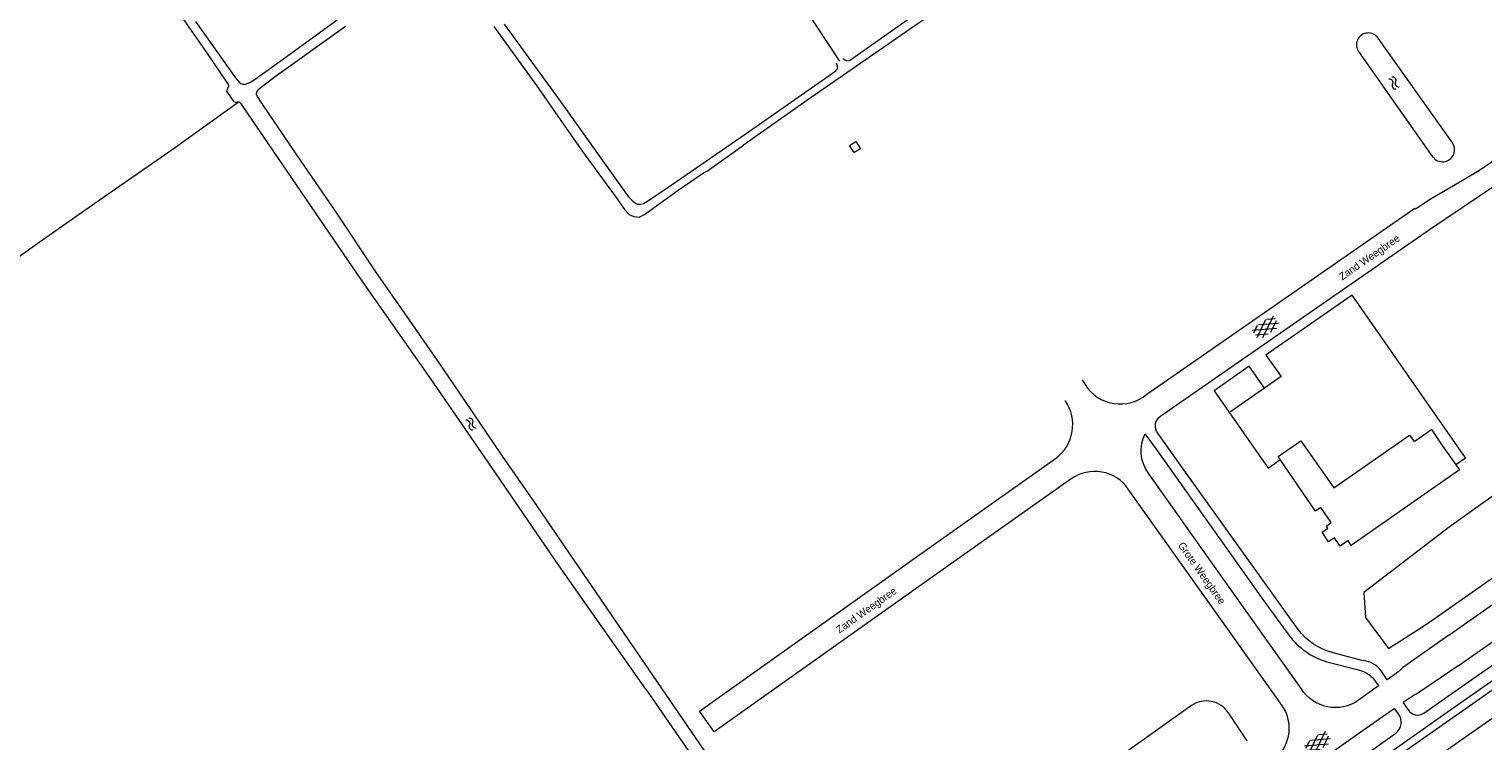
# Model space of a CAD drawing. Header units: metres. Extents: x 195864 to 198202, y 543264 to 544906.
# Tile 47 of 79: x 196498 to 196850, y 544503 to 544675. Entities that reach past the tile are written whole.
import ezdxf

# ---------------------------------------------------------------- set-up
doc = ezdxf.new("R2010")
doc.units = ezdxf.units.M
doc.header["$MEASUREMENT"] = 0
for name, color, linetype, lineweight in [('Level 11', 7, 'Continuous', 0), ('Level 19', 7, 'Continuous', 0), ('Level 25', 7, 'Continuous', 0), ('Level 26', 7, 'Continuous', 0), ('Level 28', 7, 'Continuous', 0), ('Level 29', 7, 'Continuous', 0), ('Level 34', 7, 'Continuous', 0), ('Level 41', 7, 'Continuous', 0), ('Level 43', 7, 'Continuous', 0), ('Level 55', 7, 'Continuous', 0)]:
    doc.layers.add(name, color=color, linetype=linetype, lineweight=lineweight)
doc.styles.add('Style-CHAR_FAST_FONT', font='CHAR_FAST_FONT.shx')

# ---------------------------------------------------------------- blocks, each defined once
blk = doc.blocks.new('WA_67')
at = {"layer": 'Level 43', "color": 7, "linetype": 'Continuous', "lineweight": 0, "extrusion": (0, 0, -1)}
for centre in [(-0.75, 0.05), (-0.75, -0.85)]:
    blk.add_arc(centre, 0.85, 28.0726, 151.9276, dxfattribs=at)
at = {"layer": 'Level 43', "color": 7, "linetype": 'Continuous', "lineweight": 0}
for centre in [(2.25, 0.85), (2.25, -0.05)]:
    blk.add_arc(centre, 0.85, 208.0724, 331.9274, dxfattribs=at)
blk = doc.blocks.new('WA_97')
at = {"layer": 'Level 43', "color": 7, "linetype": 'Continuous', "lineweight": 0, "extrusion": (0, 0, -1)}
for centre in [(-0.75, 0.05), (-0.75, -0.85)]:
    blk.add_arc(centre, 0.85, 28.0726, 151.9276, dxfattribs=at)
at = {"layer": 'Level 43', "color": 7, "linetype": 'Continuous', "lineweight": 0}
for centre in [(2.25, 0.85), (2.25, -0.05)]:
    blk.add_arc(centre, 0.85, 208.0724, 331.9274, dxfattribs=at)
blk = doc.blocks.new('GVTP4')
at = {"layer": 'Level 41', "color": 7, "linetype": 'Continuous', "lineweight": 0}
for p, q in [((0, 0.6), (1.8, 1.65)), ((0, -0.75), (4.2, 1.65)), ((0, 1.35), (5.1, -1.55)), ((0, 0), (2.7, -1.55)), ((1.1, -1.55), (6.2, 1.35)), ((2, 1.65), (6.2, -0.75)), ((3.5, -1.55), (6.2, 0)), ((4.4, 1.65), (6.2, 0.6))]:
    blk.add_line(p, q, dxfattribs=at)

msp = doc.modelspace()

# ---------------------------------------------------------------- linework, layer by layer
at = {"layer": 'Level 11', "color": 7, "linetype": 'Continuous', "lineweight": 13, "flags": 128}
for points in [[(196699.21, 544646.24), (196697.7, 544645.28), (196696.56, 544647.01), (196698.11, 544648.02), (196699.21, 544646.24)], [(196832.3, 544576.78), (196833.46, 544575.2), (196837.63, 544578.11), (196840.27, 544574.27), (196844.4, 544568.33), (196818.2, 544550.04), (196817.41, 544551.19), (196815.51, 544549.89), (196814.12, 544551.9), (196812.72, 544550.94), (196811.14, 544553.24), (196812.54, 544554.21), (196812.17, 544554.74), (196813.36, 544555.57), (196810.84, 544559.23), (196809.56, 544558.35), (196800.97, 544570.84)], [(196800.97, 544570.84), (196800.45, 544571.6), (196805.98, 544575.42), (196813.99, 544564.01), (196832.3, 544576.78)]]:
    msp.add_lwpolyline(points, dxfattribs=at)
at = {"layer": 'Level 19', "color": 7, "linetype": 'Continuous', "lineweight": 0}
for p, q in [((196842.6, 544647.87), (196824.68, 544673.03)), ((196819.98, 544669.81), (196837.93, 544644.29)), ((196662.13, 544640.86), (196670.86, 544647.13)), ((196779.47, 544511.22), (196763.68, 544500)), ((196792.98, 544502.62), (196788.44, 544509.44))]:
    msp.add_line(p, q, dxfattribs=at)
at = {"layer": 'Level 19', "color": 7, "linetype": 'Continuous', "lineweight": 0, "flags": 128}
for points in [[(196695.05, 544668.12), (196695.43, 544667.75), (196695.9, 544667.55), (196696.55, 544667.63), (196711.36, 544678.06), (196725.83, 544688.09), (196743.8, 544700.74), (196753.89, 544707.75), (196759.95, 544711.96)], [(196760.93, 544710.77), (196751.02, 544703.25), (196715.56, 544678.22), (196686.24, 544657.89), (196670.86, 544647.13)], [(196647.2, 544515.2), (196637.94, 544528.25), (196626.11, 544545.18), (196610.87, 544567.43), (196595.07, 544590.42), (196578.36, 544614.29), (196553.48, 544650.74), (196549.13, 544657), (196548.6, 544657.52), (196548.17, 544657.52), (196547.77, 544657.46), (196547.42, 544657.64), (196545.6, 544660.17), (196545.67, 544660.52), (196545.85, 544660.9), (196546.07, 544661.25), (196546.09, 544661.68), (196545.83, 544662.07), (196540.57, 544669.81), (196525.88, 544690.91)], [(196538.05, 544677.06), (196547.72, 544663.39), (196548.63, 544662.37), (196548.98, 544662.08), (196549.49, 544661.91), (196550.16, 544661.86), (196551.16, 544662.29), (196552.45, 544663.08), (196560.53, 544668.9), (196572.33, 544677.5)], [(196612.84, 544676.42), (196626.64, 544657.41), (196640.05, 544638.64), (196642.99, 544634.59), (196644.07, 544633.5), (196644.65, 544633.03)], [(196661.59, 544500), (196661.34, 544500.36), (196640.8, 544530.35), (196619.88, 544560.98), (196612.43, 544571.69), (196605.04, 544582.63), (196597.06, 544594.27), (196589.99, 544604.58), (196581.76, 544616.34), (196571.43, 544631.78), (196562.71, 544644.54), (196554.1, 544657.29), (196553.04, 544658.86), (196552.81, 544659.48), (196552.88, 544660.01), (196553.2, 544660.59), (196557.12, 544663.55), (196574.37, 544675.99)], [(196610.37, 544675.85), (196620.67, 544661.54), (196631.61, 544645.85), (196639.96, 544634.44), (196641.99, 544631.48), (196643.12, 544630.32), (196644.3, 544629.78), (196645.55, 544629.66), (196646.85, 544630.27), (196655.02, 544636.17), (196661.19, 544640.42), (196662.13, 544640.86)], [(196644.65, 544633.03), (196645.2, 544632.81), (196645.9, 544632.82), (196646.58, 544632.95), (196647.62, 544633.48), (196654.63, 544638.27), (196671.48, 544649.89), (196693.27, 544665.15), (196693.72, 544665.78), (196693.69, 544666.28), (196693.43, 544666.98)], [(196878.32, 544580.42), (196841.97, 544554.46), (196821.25, 544538.6), (196821.62, 544532.59), (196827.24, 544525.02), (196836.44, 544530.96), (196913.24, 544584.78), (196929.8, 544595.56), (196947.74, 544605.79)], [(196830.97, 544500), (196870.58, 544527.77), (196925.76, 544566.75), (196935.76, 544573.52)], [(196840.69, 544500), (196878.04, 544526.14), (196925.33, 544558.58)], [(196647.2, 544515.2), (196657.41, 544500.26), (196657.59, 544500)]]:
    msp.add_lwpolyline(points, dxfattribs=at)
at = {"layer": 'Level 19', "color": 7, "linetype": 'Continuous', "lineweight": 0}
for centre, radius, start, end in [((196822.31, 544671.45), 2.85, 33.6393, 215.1336), ((196840.32, 544646.01), 2.94, 215.8257, 39.1427), ((196783.07, 544505.89), 6.44, 33.4589, 123.9949)]:
    msp.add_arc(centre, radius, start, end, dxfattribs=at)
at = {"layer": 'Level 25', "color": 7, "linetype": 'Continuous', "lineweight": 0, "flags": 128}
msp.add_lwpolyline([(196797.14, 544588.14), (196793.46, 544593.46), (196784.94, 544587.52), (196798.05, 544568.8), (196800.97, 544570.84)], dxfattribs=at)
at = {"layer": 'Level 26', "color": 7, "linetype": 'Continuous', "lineweight": 0}
msp.add_line((196797.14, 544588.14), (196788.96, 544582.43), dxfattribs=at)
at = {"layer": 'Level 26', "color": 7, "linetype": 'Continuous', "lineweight": 0, "flags": 128}
msp.add_lwpolyline([(196843.55, 544569.64), (196845.87, 544571.31), (196818.45, 544610.7), (196799.44, 544597.54), (196797.45, 544596.13), (196801.17, 544590.96), (196797.14, 544588.14)], dxfattribs=at)
at = {"layer": 'Level 28', "color": 7, "linetype": 'Continuous', "lineweight": 0, "flags": 128}
for points in [[(196554.68, 544868.68), (196560.91, 544859.43), (196565.7, 544852.69), (196568.96, 544847.97), (196572.38, 544842.85), (196576.23, 544837.13), (196582.18, 544828.5), (196588.14, 544819.65), (196594.16, 544811), (196600.93, 544800.88), (196604.4, 544795.73), (196612.65, 544784.15), (196620.04, 544773.91), (196627.2, 544763.97), (196634.83, 544753.08), (196643.23, 544741.62), (196657.2, 544721.84), (196665.43, 544710.28), (196668.09, 544706.25), (196673.81, 544697.9), (196679.51, 544689.17), (196685.67, 544680.34), (196694.11, 544667.49)], [(196420.88, 544569.66), (196427.64, 544574.17), (196436.44, 544580.2), (196448.44, 544588.18), (196464.33, 544598.86), (196479.24, 544608.99), (196493.88, 544619.1), (196500.11, 544623.55), (196513.58, 544632.99), (196532.6, 544646.23), (196548.38, 544657.52)]]:
    msp.add_lwpolyline(points, dxfattribs=at)
at = {"layer": 'Level 29', "color": 7, "linetype": 'Continuous', "lineweight": 0}
for p, q in [((196752.97, 544590.17), (196753.65, 544589.06)), ((196841.54, 544513.39), (196929.03, 544574.83)), ((196842.6, 544510.39), (196931.44, 544572.57)), ((196812.28, 544521.8), (196819.95, 544519.86)), ((196821.12, 544522.08), (196813.8, 544523.99)), ((196835.8, 544509.38), (196841.54, 544513.39)), ((196827.82, 544500), (196842.6, 544510.39)), ((196822.6, 544500), (196829.03, 544504.53))]:
    msp.add_line(p, q, dxfattribs=at)
at = {"layer": 'Level 29', "color": 7, "linetype": 'Continuous', "lineweight": 0, "flags": 128}
for points in [[(196768.65, 544586.68), (196833.61, 544631.81), (196833.77, 544631.69), (196837.53, 544634.12), (196842.99, 544637.34), (196849.32, 544641.01), (196901.97, 544677.26)], [(196772.01, 544581.45), (196837.19, 544626.66), (196852.98, 544637.35), (196905.7, 544673.71)], [(196841.84, 544528.26), (196903.78, 544571.78), (196920.5, 544583.47), (196935.02, 544592.96), (196951.68, 544602.96), (196951.48, 544603.33), (196957.12, 544606.16), (196956.81, 544606.9)], [(196844.14, 544520.83), (196914.42, 544570.14), (196932.31, 544582.11)], [(196768.19, 544577.1), (196770.92, 544573.38), (196796.75, 544536.93), (196803.09, 544528.29)], [(196805.32, 544529.68), (196776.83, 544569.46), (196771.27, 544577.23)], [(196750.29, 544566.17), (196717.15, 544542.71), (196663.74, 544504.83), (196660.2, 544509.85), (196713.64, 544547.79), (196746.53, 544571.09)], [(196806.09, 544515.31), (196786.83, 544542.42), (196768.95, 544567.61)], [(196801.36, 544511.3), (196786.46, 544532.23), (196764.12, 544563.66)], [(196841.84, 544528.26), (196830.62, 544520.33), (196829.77, 544519.45), (196826.92, 544517.47), (196825.42, 544519.59)], [(196823.44, 544517.95), (196824.83, 544515.95), (196819.94, 544512.49)], [(196844.14, 544520.83), (196833.99, 544513.95), (196833.73, 544513.9), (196830.8, 544511.92), (196831.95, 544510.23)], [(196829.65, 544509.19), (196828.69, 544510.48), (196813.7, 544500)]]:
    msp.add_lwpolyline(points, dxfattribs=at)
at = {"layer": 'Level 29', "color": 7, "linetype": 'Continuous', "lineweight": 0}
for centre, radius, start, end in [((196762.19, 544594.38), 10.06, 211.9496, 309.9745), ((196740.48, 544579.3), 10.19, 306.3685, 34.9384), ((196755.98, 544558.14), 9.84, 34.1344, 125.2931), ((196817.41, 544538.8), 17.77, 216.2702, 253.2095), ((196820.54, 544516.14), 5.98, 35.2767, 84.3865), ((196793.46, 544505.67), 9.7, 324.2098, 35.4453), ((196826.96, 544507.18), 3.36, 307.9641, 36.7129), ((196834.27, 544511.58), 2.68, 210.165, 304.9413)]:
    msp.add_arc(centre, radius, start, end, dxfattribs=at)
at = {"layer": 'Level 29', "color": 7, "linetype": 'Continuous', "lineweight": 0, "extrusion": (0, 0, -1)}
for centre, radius, start, end in [((-196773.72, 544578.98), 3, 324.4579, 55.26), ((-196776.53, 544572.99), 9.29, 324.6151, 26.2395), ((-196817.68, 544538.93), 15.44, 284.5543, 323.1992), ((-196818.02, 544512.21), 7.89, 104.1353, 133.3361), ((-196814.34, 544520.42), 9.71, 234.7213, 328.2054)]:
    msp.add_arc(centre, radius, start, end, dxfattribs=at)
at = {"layer": 'Level 55', "color": 7, "linetype": 'Continuous', "lineweight": 0, "flags": 128}
msp.add_lwpolyline([(196841.84, 544528.26), (196903.78, 544571.78), (196920.5, 544583.47), (196935.02, 544592.96), (196951.68, 544602.96), (196951.48, 544603.33), (196957.12, 544606.16), (196956.81, 544606.9), (196948.93, 544618.73)], dxfattribs=at)

# ---------------------------------------------------------------- block references
at = {"layer": 'Level 41', "color": 7, "linetype": 'Continuous', "lineweight": 0}
for p, xscale, yscale, zscale, rotation in [((196794.95, 544601.09), 1.000000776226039, 1.000000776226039, 1.000000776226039, 34.29057437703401), ((196807.59, 544500.35), 1.000001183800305, 1.000001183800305, 1.000001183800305, 34.30670665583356)]:
    msp.add_blockref('GVTP4', p, dxfattribs=dict(at, xscale=xscale, yscale=yscale, zscale=zscale, rotation=rotation))
at = {"layer": 'Level 43', "color": 7, "linetype": 'Continuous', "lineweight": 0}
for name, p, xscale, yscale, zscale, rotation in [('WA_97', (196827.66, 544663.43), 0.9999999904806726, 0.9999999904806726, 0.9999999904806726, 305.5590784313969), ('WA_67', (196603.9, 544580.72), 1.000000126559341, 1.000000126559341, 1.000000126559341, 305.7202658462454)]:
    msp.add_blockref(name, p, dxfattribs=dict(at, xscale=xscale, yscale=yscale, zscale=zscale, rotation=rotation))

# ---------------------------------------------------------------- texts
at = {"layer": 'Level 34', "color": 7, "linetype": 'Continuous', "lineweight": 13, "style": 'Style-CHAR_FAST_FONT'}
for s, rotation, p in [('Zand Weegbree', 34.8184, (196816, 544614.24)), ('Grote Weegbree', 305.3911, (196776.1, 544550.02)), ('Zand Weegbree', 35.3579, (196694.11, 544528.61))]:
    msp.add_text(s, height=1.8, rotation=rotation, dxfattribs=at).set_placement(p)

doc.saveas('drawing.dxf')
